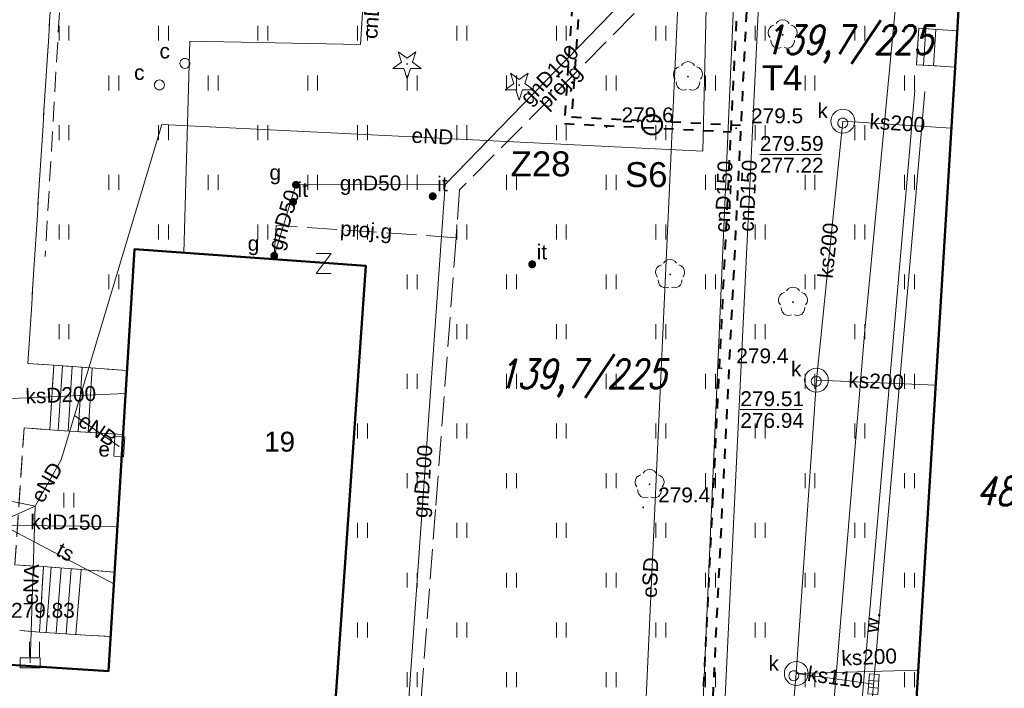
# Model space of a CAD drawing. Extents: x 0 to 6568752, y 0 to 5584302.
# Tile 34 of 74: x 6568411 to 6568460, y 5584013 to 5584047. Entities that reach past the tile are written whole.
import ezdxf
from ezdxf.enums import TextEntityAlignment as Align

# ---------------------------------------------------------------- set-up
doc = ezdxf.new("R2010")
doc.units = 0
doc.header["$PDSIZE"] = 0.75
for name, pattern in [('DUL', [1, 0.5, -0.5]), ('GAK', [3.5, 2, -0.7, 0.1, -0.7]), ('PRZER2-1', [1.5, 1, -0.5]), ('PRZER3-1', [2, 1.5, -0.5])]:
    doc.linetypes.add(name, pattern=pattern)
doc.layers.get('0').update_dxf_attribs({"linetype": 'CONTINUOUS'})
doc.layers.get('Defpoints').update_dxf_attribs({"linetype": 'CONTINUOUS'})
for name, color, linetype, lineweight in [('alarm', 51, 'CONTINUOUS', 50), ('EGBS', 7, 'CONTINUOUS', 18), ('EGBU', 7, 'CONTINUOUS', 50), ('GEPADR_O', 7, 'CONTINUOUS', 18), ('GEPPHC', 7, 'CONTINUOUS', 18), ('GUPPRZ_O', 7, 'CONTINUOUS', 18), ('OTKC', 7, 'CONTINUOUS', 18), ('OTRN', 7, 'CONTINUOUS', 13), ('OTRN_O', 7, 'CONTINUOUS', 13), ('OTWM', 7, 'CONTINUOUS', 18), ('OTWM_O', 7, 'CONTINUOUS', 18), ('OTZI', 7, 'CONTINUOUS', 18), ('OTZI_O', 7, 'CONTINUOUS', 18), ('OTZT', 7, 'CONTINUOUS', 18), ('ramka sekcji', 7, 'CONTINUOUS', 18), ('siec', 7, 'GAK', 70), ('SUPK', 7, 'CONTINUOUS', 18), ('SUPW', 7, 'CONTINUOUS', 18), ('SUPW_O', 7, 'CONTINUOUS', 18)]:
    doc.layers.add(name, color=color, linetype=linetype, lineweight=lineweight)
for name, color, linetype, lineweight, true_color in [('OTZG', 7, 'CONTINUOUS', 18, 0x008000), ('OTZL', 7, 'CONTINUOUS', 18, 0x008000), ('SUCP', 7, 'CONTINUOUS', 18, 0xd200d2), ('SUCP_O', 7, 'CONTINUOUS', 18, 0xd200d2), ('SUEP', 1, 'CONTINUOUS', 18, 0xff0000), ('SUEP_O', 1, 'CONTINUOUS', 18, 0xff0000), ('SUES', 1, 'CONTINUOUS', 18, 0xff0000), ('SUES_O', 1, 'CONTINUOUS', 18, 0xff0000), ('SUGP', 7, 'CONTINUOUS', 18, 0xbfbf00), ('SUGP_O', 7, 'CONTINUOUS', 18, 0xbfbf00), ('SUGU', 7, 'CONTINUOUS', 18, 0xbfbf00), ('SUGU_O', 7, 'CONTINUOUS', 18, 0xbfbf00), ('SUGW', 7, 'CONTINUOUS', 18, 0xbfbf00), ('SUGW_O', 7, 'CONTINUOUS', 18, 0xbfbf00), ('SUKK', 7, 'CONTINUOUS', 18, 0x803300), ('SUKP', 7, 'CONTINUOUS', 18, 0x803300), ('SUKP_O', 7, 'CONTINUOUS', 18, 0x803300), ('SUTP', 7, 'CONTINUOUS', 18, 0xff9100), ('SUTP_O', 7, 'CONTINUOUS', 18, 0xff9100)]:
    doc.layers.add(name, color=color, linetype=linetype, lineweight=lineweight, true_color=true_color)
doc.styles.add('Arial', font='arial.ttf')
doc.styles.add('GEO-INFO', font='arial.ttf')
doc.styles.add('UZBROJENIE', font='SIMPLEX.shx', dxfattribs={"width": 0.8, "oblique": 15.00003, "height": 0.9})
doc.dimstyles.get("Standard").update_dxf_attribs({"dimtxt": 0.18, "dimasz": 0.18, "dimexe": 0.18, "dimexo": 0.0625, "dimgap": 0.09, "dimtad": 0, "dimtih": 1, "dimtoh": 1, "dimdec": 4, "dimzin": 0, "dimdsep": 46, "dimtxsty": 'Standard', "dimcen": 0.09, "dimadec": 0, "dimazin": 0, "dimtfac": 1, "dimtdec": 4, "dimtofl": 0, "dimtmove": 0, "dimatfit": 3, "dimfxl": 0, "dimtolj": 1, "dimtzin": 0, "dimarcsym": 0})

# ---------------------------------------------------------------- blocks, each defined once
blk = doc.blocks.new('D_GSPRDI1')
blk.add_hatch(color=0).paths.add_polyline_path([(0, -0.045), (0.013906, -0.042798), (0.02645, -0.036406), (0.036406, -0.02645), (0.042798, -0.013906), (0.045, 0), (0.042798, 0.013906), (0.036406, 0.02645), (0.02645, 0.036406), (0.013906, 0.042798), (0, 0.045), (-0.013906, 0.042798), (-0.02645, 0.036406), (-0.036406, 0.02645), (-0.042798, 0.013906), (-0.045, 0), (-0.042798, -0.013906), (-0.036406, -0.02645), (-0.02645, -0.036406), (-0.013906, -0.042798)])
at = {"color": 0}
blk.add_lwpolyline([(0.272471, 0.088531), (0.713338, -0.231778), (0.168396, -0.231778), (0, -0.750048), (-0.168396, -0.231778), (-0.713338, -0.231778), (-0.272471, 0.088531), (-0.440867, 0.606801), (0, 0.286493), (0.440867, 0.606801)], close=True, dxfattribs=at)
blk = doc.blocks.new('D_GSPWPN1')
blk.add_hatch(color=0).paths.add_polyline_path([(-0.045, 0), (-0.043467, -0.011647), (-0.038971, -0.0225), (-0.03182, -0.03182), (-0.0225, -0.038971), (-0.011647, -0.043467), (0, -0.045), (0.011647, -0.043467), (0.0225, -0.038971), (0.03182, -0.03182), (0.038971, -0.0225), (0.043467, -0.011647), (0.045, 0), (0.043467, 0.011647), (0.038971, 0.0225), (0.03182, 0.03182), (0.0225, 0.038971), (0.011647, 0.043467), (0, 0.045), (-0.011647, 0.043467), (-0.0225, 0.038971), (-0.03182, 0.03182), (-0.038971, 0.0225), (-0.043467, 0.011647)])
blk = doc.blocks.new('D_GSPTZI1')
blk.add_hatch(color=0).paths.add_polyline_path([(-0.2, 0), (-0.193185, -0.051764), (-0.173205, -0.1), (-0.141421, -0.141421), (-0.1, -0.173205), (-0.051764, -0.193185), (0, -0.2), (0.051764, -0.193185), (0.1, -0.173205), (0.141421, -0.141421), (0.173205, -0.1), (0.193185, -0.051764), (0.2, 0), (0.193185, 0.051764), (0.173205, 0.1), (0.141421, 0.141421), (0.1, 0.173205), (0.051764, 0.193185), (0, 0.2), (-0.051764, 0.193185), (-0.1, 0.173205), (-0.141421, 0.141421), (-0.173205, 0.1), (-0.193185, 0.051764)])
blk = doc.blocks.new('D_GSPRDL1')
blk.add_hatch(color=0).paths.add_polyline_path([(0, -0.045), (0.013906, -0.042798), (0.02645, -0.036406), (0.036406, -0.02645), (0.042798, -0.013906), (0.045, 0), (0.042798, 0.013906), (0.036406, 0.02645), (0.02645, 0.036406), (0.013906, 0.042798), (0, 0.045), (-0.013906, 0.042798), (-0.02645, 0.036406), (-0.036406, 0.02645), (-0.042798, 0.013906), (-0.045, 0), (-0.042798, -0.013906), (-0.036406, -0.02645), (-0.02645, -0.036406), (-0.013906, -0.042798)])
at = {"color": 0}
for points in [[(-0.324277, 0.563333), (-0.240553, 0.662679), (-0.127956, 0.727494), (0, 0.75), (0.127956, 0.727494), (0.240553, 0.662679), (0.324277, 0.563333)], [(-0.635969, -0.134326), (-0.70458, -0.024001), (-0.731429, 0.103115), (-0.713292, 0.231763), (-0.652348, 0.346501), (-0.55591, 0.433559), (-0.435555, 0.482485)], [(0.435555, 0.482485), (0.55591, 0.433559), (0.652348, 0.346501), (0.713292, 0.231763), (0.731429, 0.103115), (0.70458, -0.024001), (0.635969, -0.134326)], [(-0.068773, -0.646351), (-0.194901, -0.677512), (-0.324092, -0.663766), (-0.440839, -0.606763), (-0.531129, -0.513345), (-0.584125, -0.394725), (-0.593465, -0.265141)], [(0.593465, -0.265141), (0.584125, -0.394725), (0.531129, -0.513345), (0.440839, -0.606763), (0.324092, -0.663766), (0.194901, -0.677512), (0.068773, -0.646351)]]:
    blk.add_lwpolyline(points, dxfattribs=at)
blk = doc.blocks.new('D_GUPESE1')
at = {"color": 0}
blk.add_lwpolyline([(-0.5, -0.25), (-0.5, 0.25), (0.5, 0.25), (0.5, -0.25)], close=True, dxfattribs=at)
blk = doc.blocks.new('D_GUPIWZ1_1')
at = {"color": 0}
blk.add_lwpolyline([(0, 0.25), (0.064705, 0.241481), (0.125, 0.216506), (0.176777, 0.176777), (0.216506, 0.125), (0.241481, 0.064705), (0.25, 0), (0.241481, -0.064705), (0.216506, -0.125), (0.176777, -0.176777), (0.125, -0.216506), (0.064705, -0.241481), (0, -0.25), (-0.064705, -0.241481), (-0.125, -0.216506), (-0.176777, -0.176777), (-0.216506, -0.125), (-0.241481, -0.064705), (-0.25, 0), (-0.241481, 0.064705), (-0.216506, 0.125), (-0.176777, 0.176777), (-0.125, 0.216506), (-0.064705, 0.241481)], close=True, dxfattribs=at)
blk = doc.blocks.new('D_GUPKKS1')
at = {"color": 0}
blk.add_lwpolyline([(0.5, -0.25), (-0.5, -0.25), (-0.5, 0.25), (0.5, 0.25)], close=True, dxfattribs=at)
for points in [[(-0.175, -0.25), (-0.175, 0.25)], [(0.175, -0.25), (0.175, 0.25)]]:
    blk.add_lwpolyline(points, dxfattribs=at)
blk = doc.blocks.new('D_GUPIKP1_1')
at = {"color": 0}
blk.add_lwpolyline([(0, 0.25), (0.064705, 0.241481), (0.125, 0.216506), (0.176777, 0.176777), (0.216506, 0.125), (0.241481, 0.064705), (0.25, 0), (0.241481, -0.064705), (0.216506, -0.125), (0.176777, -0.176777), (0.125, -0.216506), (0.064705, -0.241481), (0, -0.25), (-0.064705, -0.241481), (-0.125, -0.216506), (-0.176777, -0.176777), (-0.216506, -0.125), (-0.241481, -0.064705), (-0.25, 0), (-0.241481, 0.064705), (-0.216506, 0.125), (-0.176777, 0.176777), (-0.125, 0.216506), (-0.064705, 0.241481)], close=True, dxfattribs=at)
blk = doc.blocks.new('D_GUPGZA1')
blk.add_hatch(color=0).paths.add_polyline_path([(-0.2, 0), (-0.193185, -0.051764), (-0.173205, -0.1), (-0.141421, -0.141421), (-0.1, -0.173205), (-0.051764, -0.193185), (0, -0.2), (0.051764, -0.193185), (0.1, -0.173205), (0.141421, -0.141421), (0.173205, -0.1), (0.193185, -0.051764), (0.2, 0), (0.193185, 0.051764), (0.173205, 0.1), (0.141421, 0.141421), (0.1, 0.173205), (0.051764, 0.193185), (0, 0.2), (-0.051764, 0.193185), (-0.1, 0.173205), (-0.141421, 0.141421), (-0.173205, 0.1), (-0.193185, 0.051764)])
blk = doc.blocks.new('D_GUPGUT1')
blk.add_hatch(color=0).paths.add_polyline_path([(-0.2, 0), (-0.193185, -0.051764), (-0.173205, -0.1), (-0.141421, -0.141421), (-0.1, -0.173205), (-0.051764, -0.193185), (0, -0.2), (0.051764, -0.193185), (0.1, -0.173205), (0.141421, -0.141421), (0.173205, -0.1), (0.193185, -0.051764), (0.2, 0), (0.193185, 0.051764), (0.173205, 0.1), (0.141421, 0.141421), (0.1, 0.173205), (0.051764, 0.193185), (0, 0.2), (-0.051764, 0.193185), (-0.1, 0.173205), (-0.141421, 0.141421), (-0.173205, 0.1), (-0.193185, 0.051764)])
blk = doc.blocks.new('D_GEPPHC1')
at = {"color": 0}
blk.add_lwpolyline([(-0.375, 0.5), (0.375, 0.5), (-0.375, -0.5), (0.375, -0.5)], dxfattribs=at)
blk = doc.blocks.new('D_GSSUTR1')
at = {"color": 0}
for points in [[(-0.25666, 0.36165), (-0.25666, -0.38835)], [(0.24334, -0.38835), (0.24334, 0.36165)]]:
    blk.add_lwpolyline(points, dxfattribs=at)
blk = doc.blocks.new('*D45')
at = {"layer": 'Defpoints', "color": 0}
for p in [(6568647.5, 5584150), (6568650, 5584150), (0, 0)]:
    blk.add_point(p, dxfattribs=at)
at = {"layer": 'ramka sekcji', "color": 0, "lineweight": -2}
blk.add_line((6568649.938, 5584150), (6568647.5, 5584150), dxfattribs=at)
at = {"layer": 'ramka sekcji', "color": 0, "insert": (6568644.106, 5584150), "char_height": 0.75, "attachment_point": 5, "style": 'GEO-INFO'}
blk.add_mtext('\\A1;5584150.0000', dxfattribs=at)
blk = doc.blocks.new('*D46')
at = {"layer": 'Defpoints', "color": 0}
for p in [(6568650, 5584152.5), (6568650, 5584150), (0, 0)]:
    blk.add_point(p, dxfattribs=at)
at = {"layer": 'ramka sekcji', "color": 0, "lineweight": -2}
blk.add_line((6568650, 5584150.062), (6568650, 5584152.5), dxfattribs=at)
at = {"layer": 'ramka sekcji', "color": 0, "insert": (6568650, 5584155.896), "char_height": 0.75, "attachment_point": 5, "rotation": 90, "style": 'GEO-INFO'}
blk.add_mtext('\\A1;6568650.0000', dxfattribs=at)

msp = doc.modelspace()

# ---------------------------------------------------------------- linework, layer by layer
at = {"layer": 'EGBS', "linetype": 'Continuous', "lineweight": 18, "elevation": 10.18}
for points in [[(6568456.01, 5584044.84), (6568456.12, 5584046.68), (6568457.34, 5584046.6), (6568458.06558, 5584046.55097), (6568457.96, 5584044.72), (6568457.22, 5584044.77)], [(6568412.64, 5584029.74), (6568412.44, 5584026.48), (6568414.79, 5584026.33), (6568416.11964, 5584026.26002), (6568416.31631, 5584029.47028), (6568414.98, 5584029.57)], [(6568411.93, 5584016.31), (6568412.12, 5584019.61), (6568414.41, 5584019.43), (6568415.69511, 5584019.33038), (6568415.49722, 5584016.10015), (6568414.24, 5584016.17)]]:
    msp.add_lwpolyline(points, close=True, dxfattribs=at)
for points in [[(6568456.48054, 5584046.65636), (6568456.3601, 5584044.81975)], [(6568456.97946, 5584046.62364), (6568456.85928, 5584044.79087)], [(6568412.86652, 5584026.45278), (6568413.07433, 5584029.70845)], [(6568413.36551, 5584026.42093), (6568413.57304, 5584029.67222)], [(6568413.86449, 5584026.38907), (6568414.07174, 5584029.63598)], [(6568414.36348, 5584026.35722), (6568414.57045, 5584029.59975)], [(6568412.51731, 5584019.57877), (6568412.25881, 5584016.29007)], [(6568413.01577, 5584019.53959), (6568412.75797, 5584016.25982)], [(6568413.51423, 5584019.50041), (6568413.25713, 5584016.22957)], [(6568414.01269, 5584019.46123), (6568413.7563, 5584016.19932)]]:
    msp.add_lwpolyline(points, dxfattribs=at)
at = {"layer": 'EGBU', "linetype": 'Continuous', "lineweight": 50, "elevation": 10.18}
for points in [[(6568457.96, 5584044.72), (6568458.31, 5584050.79), (6568469.73, 5584050.1), (6568467.17, 5584008.53), (6568466.28, 5584008.57), (6568464.89, 5583988.75), (6568453.62, 5583989.49), (6568454.76, 5584009.14), (6568455.78, 5584009.15)], [(6568396.53, 5584004.09), (6568397.48, 5584015.51), (6568415.39, 5584014.35), (6568416.69, 5584035.57), (6568428.33, 5584034.73), (6568426.72, 5584011.65), (6568415.15381, 5584012.25266), (6568414.4, 5584002.86)]]:
    msp.add_lwpolyline(points, close=True, dxfattribs=at)
at = {"layer": 'GUPPRZ_O', "linetype": 'Continuous', "lineweight": 13, "elevation": 10.8, "flags": 128}
for points in [[(6568448.13449, 5584040.33714), (6568451.21449, 5584040.33714)], [(6568447.15079, 5584027.5064), (6568450.23079, 5584027.5064)]]:
    msp.add_lwpolyline(points, dxfattribs=at)
at = {"layer": 'OTKC', "linetype": 'PRZER2-1', "lineweight": 18, "elevation": 10.18}
msp.add_lwpolyline([(6568412.67, 5584050.77), (6568411.34, 5584029.82), (6568412.64, 5584029.74), (6568412.44, 5584026.48), (6568411.15, 5584026.59), (6568410.69, 5584019.7), (6568412.12, 5584019.61), (6568411.93, 5584016.31), (6568408.02, 5584016.69)], dxfattribs=at)
at = {"layer": 'OTWM', "linetype": 'Continuous', "lineweight": 18, "elevation": 10.06}
for points in [[(6568451.30093, 5583990.12154), (6568455.92093, 5584043.54154)], [(6568451.79907, 5583990.07846), (6568456.41907, 5584043.49846)]]:
    msp.add_lwpolyline(points, dxfattribs=at)
at = {"layer": 'OTZI', "linetype": 'PRZER2-1', "lineweight": 18, "elevation": 10.1}
msp.add_lwpolyline([(6568457.72, 5584054.8), (6568434.6, 5584049.56), (6568413.1, 5584050.47), (6568412.21, 5584035.21)], dxfattribs=at)
at = {"layer": 'OTZT', "color": 7, "linetype": 'PRZER2-1', "lineweight": 18, "elevation": 10.1}
for points in [[(6568426.72, 5584011.65), (6568428.33, 5584034.73), (6568416.69, 5584035.57), (6568416.31631, 5584029.47028), (6568414.98, 5584029.57), (6568412.64, 5584029.74), (6568411.34, 5584029.82), (6568412.67, 5584050.77), (6568413.46, 5584051.34), (6568434.64, 5584050.06), (6568457.29, 5584055.47), (6568458.24, 5584055.28), (6568458.05, 5584052.25), (6568467.61, 5584051.68)], [(6568464.5, 5584051.12), (6568458.39, 5584051.51), (6568458.31, 5584050.79), (6568458.06558, 5584046.55097), (6568457.34, 5584046.6), (6568456.12, 5584046.68), (6568456.01, 5584044.84), (6568457.22, 5584044.77), (6568457.96, 5584044.72), (6568455.78, 5584009.15)]]:
    msp.add_lwpolyline(points, dxfattribs=at)
for points in [[(6568415.69511, 5584019.33038), (6568414.41, 5584019.43), (6568412.12, 5584019.61), (6568410.69, 5584019.7), (6568411.15, 5584026.59), (6568412.44, 5584026.48), (6568414.79, 5584026.33), (6568416.11964, 5584026.26002)], [(6568407.86981, 5584014.83707), (6568408.02, 5584016.69), (6568411.93, 5584016.31), (6568414.24, 5584016.17), (6568415.49722, 5584016.10015), (6568415.39, 5584014.35)]]:
    msp.add_lwpolyline(points, close=True, dxfattribs=at)
at = {"layer": 'siec', "linetype": 'DUL', "lineweight": 40}
for p, q in [((6568444.3839, 5583994.60146), (6568447.87069, 5584065.59534)), ((6568444.8496, 5583994.06937), (6568448.36038, 5584065.55169)), ((6568438.70216, 5584047.7874), (6568438.30541, 5584041.88565)), ((6568439.06888, 5584048.1198), (6568438.67213, 5584042.21805)), ((6568438.30541, 5584041.88565), (6568446.68603, 5584041.47471)), ((6568438.67213, 5584042.21805), (6568447.19771, 5584041.8))]:
    msp.add_line(p, q, dxfattribs=at)
at = {"layer": 'siec', "color": 0, "linetype": 'ByBlock', "lineweight": 40}
msp.add_circle((6568442.71258, 5584041.83304), 0.5, dxfattribs=at)
at = {"layer": 'SUCP', "linetype": 'Continuous', "lineweight": 18, "elevation": 10.14}
for points in [[(6568443.67759, 5583983.5973), (6568444.60792, 5584003.60668), (6568442.23031, 5584003.78912), (6568442.37542, 5584006.71277), (6568445.02385, 5584006.77743), (6568447.76431, 5584069.6426), (6568445.65005, 5584069.72503), (6568445.82244, 5584073.37558), (6568448.23829, 5584073.32442), (6568448.83942, 5584089.2927)], [(6568444.86243, 5583983.49634), (6568445.90621, 5584004.4756), (6568443.55985, 5584004.59751), (6568443.66659, 5584005.75548), (6568446.04145, 5584005.78609), (6568449.17754, 5584070.73059), (6568447.00832, 5584070.81245), (6568447.07333, 5584072.15733), (6568449.07717, 5584072.12825), (6568449.94877, 5584089.2063)], [(6568428.81475, 5584057.90298), (6568428.0526, 5584045.86949), (6568419.47705, 5584046.03576), (6568419.1841, 5584035.39001)]]:
    msp.add_lwpolyline(points, dxfattribs=at)
at = {"layer": 'SUEP', "linetype": 'Continuous', "lineweight": 18, "elevation": 10.14}
for points in [[(6568395.78525, 5584060.01062), (6568394.9184, 5584025.40371), (6568403.43978, 5584024.36028), (6568411.69711, 5584022.65069)], [(6568413.67681, 5584027.20431), (6568418.08015, 5584041.84343), (6568445.26157, 5584040.49156), (6568445.53875, 5584052.03702), (6568457.5594, 5584052.48944)], [(6568461.96392, 5584050.56923), (6568462.1777, 5584051.59338), (6568455.34395, 5584051.84535), (6568453.40597, 5584031.5088), (6568450.53309, 5583996.80907), (6568448.53546, 5583966.36094), (6568408.78897, 5583972.06926), (6568392.59187, 5583974.08072), (6568365.19254, 5583976.97792)], [(6568444.01192, 5584047.82702), (6568441.38542, 5583990.29269), (6568440.95352, 5583979.26726), (6568466.45054, 5583975.60951), (6568466.39316, 5583974.00964), (6568466.2272, 5583973.46246), (6568467.21386, 5583948.20619), (6568536.11292, 5583940.91441), (6568541.52968, 5583940.57618), (6568547.44455, 5583941.31845), (6568547.39903, 5583950.90062), (6568548.75489, 5583954.02615)], [(6568411.69711, 5584022.65069), (6568413.01929, 5584024.97191), (6568413.67681, 5584027.20431)], [(6568413.67681, 5584027.20431), (6568415.93, 5584025.65)], [(6568353.39531, 5584024.78965), (6568367.92826, 5584023.86683), (6568384.63693, 5584022.51201), (6568405.92421, 5584020.51614), (6568408.12743, 5584021.05457), (6568411.69711, 5584022.65069)], [(6568411.69711, 5584022.65069), (6568411.45, 5584014.78)]]:
    msp.add_lwpolyline(points, dxfattribs=at)
at = {"layer": 'SUGP', "linetype": 'PRZER3-1', "lineweight": 18, "elevation": 10.14}
for points in [[(6568443.88641, 5584066.51975), (6568443.72414, 5584062.22925), (6568443.21709, 5584048.83953), (6568433.04301, 5584038.55306), (6568432.86106, 5584036.14952), (6568431.82595, 5584022.47563), (6568430.79083, 5584008.80175), (6568425.09346, 5584009.09886)], [(6568432.86106, 5584036.14952), (6568423.82173, 5584036.76036), (6568423.69932, 5584035.06417)]]:
    msp.add_lwpolyline(points, dxfattribs=at)
at = {"layer": 'SUGP', "linetype": 'Continuous', "lineweight": 18, "elevation": 10.14}
for points in [[(6568443.09135, 5584062.13219), (6568442.91103, 5584049.74296), (6568432.31396, 5584038.82759), (6568430.19977, 5584008.96016), (6568426.86624, 5584009.13821), (6568420.71721, 5584009.26097), (6568420.00537, 5583999.23606), (6568399.8317, 5584000.64916), (6568398.79, 5584000.83), (6568378.45287, 5584002.14573), (6568369.70734, 5584002.75806), (6568368.25098, 5584002.86003), (6568324.94601, 5584006.99931), (6568325.04379, 5584016.05039)], [(6568432.31396, 5584038.82759), (6568424.81468, 5584038.80693), (6568423.72, 5584035.24)]]:
    msp.add_lwpolyline(points, dxfattribs=at)
at = {"layer": 'SUKP', "linetype": 'Continuous', "lineweight": 18, "elevation": 10.14}
for points in [[(6568452.3056, 5584042.0096), (6568450.97527, 5584028.98349), (6568449.9658, 5584014.23627), (6568449.23205, 5584006.06716), (6568448.14265, 5583991.36195), (6568445.77966, 5583955.21846)], [(6568457.7722, 5584041.6558), (6568452.3056, 5584042.0096)], [(6568456.98, 5584028.72989), (6568450.97527, 5584028.98349)], [(6568416.24523, 5584028.30998), (6568409.74863, 5584028.02273)], [(6568415.83579, 5584021.62668), (6568405.17956, 5584021.72082)], [(6568456.10202, 5584014.4043), (6568449.9658, 5584014.23627)], [(6568453.85, 5584013.7), (6568449.9658, 5584014.23627)]]:
    msp.add_lwpolyline(points, dxfattribs=at)
at = {"layer": 'SUPK', "linetype": 'Continuous', "lineweight": 18, "elevation": 10.14}
for points in [[(6568452.3056, 5584041.4096, -1), (6568452.3056, 5584042.6096, -1)], [(6568450.97527, 5584028.38349, -1), (6568450.97527, 5584029.58349, -1)], [(6568449.9658, 5584013.63627, -1), (6568449.9658, 5584014.83627, -1)]]:
    msp.add_lwpolyline(points, format="xyb", close=True, dxfattribs=at)
at = {"layer": 'SUTP', "linetype": 'Continuous', "lineweight": 18, "elevation": 10.14}
msp.add_lwpolyline([(6568415.65913, 5584018.74295), (6568407.4212, 5584023.08563), (6568401.12813, 5584023.90861)], dxfattribs=at)

# ---------------------------------------------------------------- block references
at = {"layer": 'GEPPHC', "linetype": 'Continuous', "lineweight": 18}
msp.add_blockref('D_GEPPHC1', (6568426.20522, 5584034.84788, 10.24), dxfattribs=at)
at = {"layer": 'OTRN', "linetype": 'Continuous', "lineweight": 13}
for p in [(6568440.43, 5584041.7, 10.08), (6568446.94, 5584041.65, 10.08), (6568446.2, 5584029.58, 10.08), (6568442.27, 5584022.59, 10.08)]:
    msp.add_blockref('D_GSPWPN1', p, dxfattribs=at)
at = {"layer": 'OTZG', "linetype": 'Continuous', "lineweight": 18}
for p in [(6568430.4, 5584044.88, 10.12), (6568436.04, 5584043.82, 10.12)]:
    msp.add_blockref('D_GSPRDI1', p, dxfattribs=at)
at = {"layer": 'OTZI', "linetype": 'Continuous', "lineweight": 18}
for p in [(6568431.69, 5584038.23, 10.12), (6568424.67, 5584037.95, 10.12), (6568436.69, 5584034.81, 10.12)]:
    msp.add_blockref('D_GSPTZI1', p, dxfattribs=at)
at = {"layer": 'OTZL', "linetype": 'Continuous', "lineweight": 18}
for p in [(6568449.28, 5584046.35, 10.12), (6568444.52, 5584044.25, 10.12), (6568443.62, 5584034.3, 10.12), (6568449.8, 5584032.91, 10.12), (6568442.59, 5584023.75, 10.12)]:
    msp.add_blockref('D_GSPRDL1', p, dxfattribs=at)
at = {"layer": 'OTZT', "color": 7, "linetype": 'Continuous', "lineweight": 18}
for p in [(6568413.16, 5584046.44306, 10.1), (6568418.16, 5584046.44306, 10.1), (6568423.16, 5584046.44306, 10.1), (6568428.16, 5584046.44306, 10.1), (6568433.16, 5584046.44306, 10.1), (6568438.16, 5584046.44306, 10.1), (6568443.16, 5584046.44306, 10.1), (6568448.16, 5584046.44306, 10.1), (6568453.16, 5584046.44306, 10.1), (6568415.66, 5584043.94306, 10.1), (6568420.66, 5584043.94306, 10.1), (6568425.66, 5584043.94306, 10.1), (6568430.66, 5584043.94306, 10.1), (6568435.66, 5584043.94306, 10.1), (6568440.66, 5584043.94306, 10.1), (6568445.66, 5584043.94306, 10.1), (6568450.66, 5584043.94306, 10.1), (6568455.66, 5584043.94306, 10.1), (6568413.16, 5584041.44306, 10.1), (6568418.16, 5584041.44306, 10.1), (6568423.16, 5584041.44306, 10.1), (6568428.16, 5584041.44306, 10.1), (6568433.16, 5584041.44306, 10.1), (6568438.16, 5584041.44306, 10.1), (6568443.16, 5584041.44306, 10.1), (6568448.16, 5584041.44306, 10.1), (6568453.16, 5584041.44306, 10.1), (6568415.66, 5584038.94306, 10.1), (6568420.66, 5584038.94306, 10.1), (6568425.66, 5584038.94306, 10.1), (6568430.66, 5584038.94306, 10.1), (6568435.66, 5584038.94306, 10.1), (6568440.66, 5584038.94306, 10.1), (6568445.66, 5584038.94306, 10.1), (6568450.66, 5584038.94306, 10.1), (6568455.66, 5584038.94306, 10.1), (6568413.16, 5584036.44306, 10.1), (6568418.16, 5584036.44306, 10.1), (6568423.16, 5584036.44306, 10.1), (6568428.16, 5584036.44306, 10.1), (6568433.16, 5584036.44306, 10.1), (6568438.16, 5584036.44306, 10.1), (6568443.16, 5584036.44306, 10.1), (6568448.16, 5584036.44306, 10.1), (6568453.16, 5584036.44306, 10.1), (6568415.66, 5584033.94306, 10.1), (6568430.66, 5584033.94306, 10.1), (6568435.66, 5584033.94306, 10.1), (6568440.66, 5584033.94306, 10.1), (6568445.66, 5584033.94306, 10.1), (6568450.66, 5584033.94306, 10.1), (6568455.66, 5584033.94306, 10.1), (6568413.16, 5584031.44306, 10.1), (6568433.16, 5584031.44306, 10.1), (6568438.16, 5584031.44306, 10.1), (6568443.16, 5584031.44306, 10.1), (6568448.16, 5584031.44306, 10.1), (6568453.16, 5584031.44306, 10.1), (6568430.66, 5584028.94306, 10.1), (6568435.66, 5584028.94306, 10.1), (6568440.66, 5584028.94306, 10.1), (6568445.66, 5584028.94306, 10.1), (6568450.66, 5584028.94306, 10.1), (6568455.66, 5584028.94306, 10.1), (6568428.16, 5584026.44306, 10.1), (6568433.16, 5584026.44306, 10.1), (6568438.16, 5584026.44306, 10.1), (6568443.16, 5584026.44306, 10.1), (6568448.16, 5584026.44306, 10.1), (6568453.16, 5584026.44306, 10.1), (6568430.66, 5584023.94306, 10.1), (6568435.66, 5584023.94306, 10.1), (6568440.66, 5584023.94306, 10.1), (6568445.66, 5584023.94306, 10.1), (6568450.66, 5584023.94306, 10.1), (6568455.66, 5584023.94306, 10.1), (6568413.40482, 5584022.96371, 10.1), (6568428.16, 5584021.44306, 10.1), (6568433.16, 5584021.44306, 10.1), (6568438.16, 5584021.44306, 10.1), (6568443.16, 5584021.44306, 10.1), (6568448.16, 5584021.44306, 10.1), (6568453.16, 5584021.44306, 10.1), (6568430.66, 5584018.94306, 10.1), (6568435.66, 5584018.94306, 10.1), (6568440.66, 5584018.94306, 10.1), (6568445.66, 5584018.94306, 10.1), (6568450.66, 5584018.94306, 10.1), (6568455.66, 5584018.94306, 10.1), (6568428.16, 5584016.44306, 10.1), (6568433.16, 5584016.44306, 10.1), (6568438.16, 5584016.44306, 10.1), (6568443.16, 5584016.44306, 10.1), (6568448.16, 5584016.44306, 10.1), (6568453.16, 5584016.44306, 10.1), (6568411.68352, 5584015.46201, 10.1), (6568430.66, 5584013.94306, 10.1), (6568435.66, 5584013.94306, 10.1), (6568440.66, 5584013.94306, 10.1), (6568445.66, 5584013.94306, 10.1), (6568450.66, 5584013.94306, 10.1), (6568455.66, 5584013.94306, 10.1)]:
    msp.add_blockref('D_GSSUTR1', p, dxfattribs=at)
at = {"layer": 'SUES', "linetype": 'Continuous', "lineweight": 18, "rotation": 86.77115033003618}
msp.add_blockref('D_GUPESE1', (6568415.93, 5584025.65, 10.16), dxfattribs=at)
at = {"layer": 'SUES', "linetype": 'Continuous', "lineweight": 18}
msp.add_blockref('D_GUPESE1', (6568411.45, 5584014.78, 10.16), dxfattribs=at)
at = {"layer": 'SUGU', "linetype": 'Continuous', "lineweight": 18}
msp.add_blockref('D_GUPGUT1', (6568424.81468, 5584038.80693, 10.16), dxfattribs=at)
at = {"layer": 'SUGW', "linetype": 'Continuous', "lineweight": 18}
msp.add_blockref('D_GUPGZA1', (6568423.72, 5584035.24, 10.16), dxfattribs=at)
at = {"layer": 'SUKK', "linetype": 'Continuous', "lineweight": 18, "rotation": 85.7258035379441}
msp.add_blockref('D_GUPKKS1', (6568453.85, 5584013.7, 10.16), dxfattribs=at)
at = {"layer": 'SUPK', "linetype": 'Continuous', "lineweight": 18}
for p in [(6568419.23, 5584044.91, 10.16), (6568417.95, 5584043.83, 10.16)]:
    msp.add_blockref('D_GUPIKP1_1', p, dxfattribs=at)
at = {"layer": 'SUPW', "linetype": 'Continuous', "lineweight": 18}
for p in [(6568419.23, 5584044.91, 10.18), (6568417.95, 5584043.83, 10.18), (6568452.30275, 5584041.90964, 10.18), (6568450.96993, 5584028.93151, 10.18), (6568449.84068, 5584014.12588, 10.18)]:
    msp.add_blockref('D_GUPIWZ1_1', p, dxfattribs=at)

# ---------------------------------------------------------------- texts
at = {"layer": 'alarm', "color": 0, "lineweight": 30, "style": 'UZBROJENIE', "oblique": 15.00003, "width": 0.8}
for s, p in [('139,7/225', (6568448.33158, 5584045.37614, 10.18)), ('139,7/225', (6568434.93857, 5584028.58069, 10.18)), ('48,3/110', (6568459.00169, 5584022.69839))]:
    msp.add_text(s, height=1.44, dxfattribs=at).set_placement(p)
at = {"layer": 'alarm', "color": 0, "linetype": 'Continuous', "lineweight": 30, "style": 'GEO-INFO'}
for s, p in [('T4', (6568449.24804, 5584044.18594, -9.52)), ('Z28', (6568437.11235, 5584039.86253, 0.62)), ('S6', (6568442.42383, 5584039.32149, 0.62))]:
    msp.add_text(s, height=1.25, dxfattribs=at).set_placement(p, align=Align.MIDDLE)
at = {"layer": 'GEPADR_O', "linetype": 'Continuous', "lineweight": 0, "style": 'Arial'}
msp.add_text('19', height=1, dxfattribs=at).set_placement((6568423.21664, 5584025.39293, 10.8))
at = {"layer": 'GUPPRZ_O', "linetype": 'Continuous', "lineweight": 0, "style": 'Arial'}
for s, p in [('279.59', (6568448.13449, 5584040.50964, 10.8)), ('277.22', (6568448.13449, 5584039.41464, 10.8)), ('279.51', (6568447.15079, 5584027.6789, 10.8)), ('276.94', (6568447.15079, 5584026.5839, 10.8)), ('279.83', (6568410.49351, 5584017.03833, 10.8))]:
    msp.add_text(s, height=0.75, dxfattribs=at).set_placement(p)
at = {"layer": 'OTRN_O', "linetype": 'Continuous', "lineweight": 0, "style": 'Arial'}
for s, p in [('279.6', (6568441.18, 5584041.95, 10.8)), ('279.5', (6568447.69, 5584041.9, 10.8)), ('279.4', (6568446.95, 5584029.83, 10.8)), ('279.4', (6568443.02, 5584022.84, 10.8))]:
    msp.add_text(s, height=0.75, dxfattribs=at).set_placement(p)
at = {"layer": 'OTWM_O', "linetype": 'Continuous', "lineweight": 0, "style": 'Arial'}
msp.add_text('w.', height=0.75, rotation=85.057101, dxfattribs=at).set_placement((6568454.15239, 5584016.78471, 10.8), align=Align.CENTER)
at = {"layer": 'OTZI_O', "linetype": 'Continuous', "lineweight": 0, "style": 'Arial'}
for p in [(6568425.42, 5584038.2, 10.8), (6568432.44, 5584038.48, 10.8), (6568437.44, 5584035.06, 10.8)]:
    msp.add_text('it', height=0.75, dxfattribs=at).set_placement(p, align=Align.RIGHT)
at = {"layer": 'SUCP_O', "linetype": 'Continuous', "lineweight": 0, "style": 'Arial'}
for s, rotation, p in [('cnD80', 86.186295, (6568429.00088, 5584047.63697, 10.8)), ('cnD150', 87.503893, (6568446.68728, 5584038.19723, 10.8)), ('cnD150', 87.235412, (6568447.90263, 5584038.24418, 10.8))]:
    msp.add_text(s, height=0.75, rotation=rotation, dxfattribs=at).set_placement(p, align=Align.CENTER)
at = {"layer": 'SUEP_O', "linetype": 'Continuous', "lineweight": 0, "style": 'Arial'}
for s, rotation, p in [('eND', 357.152727, (6568431.65629, 5584040.87438, 10.8)), ('eNB', 325.401154, (6568414.63676, 5584026.18558, 10.8)), ('eND', 60.334029, (6568412.61321, 5584023.66604, 10.8)), ('eNA', 88.201692, (6568411.86689, 5584018.70613, 10.8)), ('eSD', 87.386223, (6568442.99184, 5584019.04647, 10.8))]:
    msp.add_text(s, height=0.75, rotation=rotation, dxfattribs=at).set_placement(p, align=Align.CENTER)
at = {"layer": 'SUES_O', "linetype": 'Continuous', "lineweight": 0, "style": 'Arial'}
msp.add_text('e', height=0.75, dxfattribs=at).set_placement((6568415.46351, 5584025.1418, 10.8), align=Align.RIGHT)
at = {"layer": 'SUGP_O', "linetype": 'Continuous', "lineweight": 0, "style": 'Arial'}
for s, rotation, p in [('gnD100', 45.847689, (6568437.82306, 5584044.08085, 10.8)), ('proj.g', 45.314716, (6568438.33871, 5584043.48992, 10.8)), ('gnD50', 0.157795, (6568428.56513, 5584038.52378, 10.8)), ('gnD50', 72.938924, (6568424.5479, 5584036.93736, 10.8)), ('proj.g', 356.134072, (6568428.32161, 5584036.16213, 10.8)), ('gnD100', 85.951036, (6568431.54961, 5584023.87315, 10.8))]:
    msp.add_text(s, height=0.75, rotation=rotation, dxfattribs=at).set_placement(p, align=Align.CENTER)
at = {"layer": 'SUGU_O', "linetype": 'Continuous', "lineweight": 0, "style": 'Arial'}
msp.add_text('g', height=0.75, dxfattribs=at).set_placement((6568424.06468, 5584039.05693, 10.8), align=Align.RIGHT)
at = {"layer": 'SUGW_O', "linetype": 'Continuous', "lineweight": 0, "style": 'Arial'}
msp.add_text('g', height=0.75, dxfattribs=at).set_placement((6568422.97, 5584035.49, 10.8), align=Align.RIGHT)
at = {"layer": 'SUKP_O', "linetype": 'Continuous', "lineweight": 0, "style": 'Arial'}
for s, rotation, p in [('ks200', 356.297027, (6568455.01994, 5584041.53983, 10.8)), ('ks200', 84.168739, (6568451.93239, 5584035.46673, 10.8)), ('ks200', 357.581621, (6568453.96525, 5584028.56347, 10.8)), ('ksD200', 2.531723, (6568413.0099, 5584027.87317, 10.8)), ('kdD150', 359.493853, (6568413.25992, 5584021.47583, 10.8)), ('ks200', 2.541476, (6568453.64441, 5584014.69248, 10.8)), ('ks110', 352.139217, (6568451.86776, 5584013.67741, 10.8))]:
    msp.add_text(s, height=0.75, rotation=rotation, dxfattribs=at).set_placement(p, align=Align.CENTER)
at = {"layer": 'SUPW_O', "linetype": 'Continuous', "lineweight": 0, "style": 'Arial'}
for s, p in [('c', (6568418.48, 5584045.16, 10.8)), ('c', (6568417.2, 5584044.08, 10.8)), ('k', (6568451.55275, 5584042.15964, 10.8)), ('k', (6568450.21993, 5584029.18151, 10.8)), ('k', (6568449.09068, 5584014.37588, 10.8))]:
    msp.add_text(s, height=0.75, dxfattribs=at).set_placement(p, align=Align.RIGHT)
at = {"layer": 'SUTP_O', "linetype": 'Continuous', "lineweight": 0, "style": 'Arial'}
msp.add_text('ts', height=0.75, rotation=332.203744, dxfattribs=at).set_placement((6568413.05465, 5584020.01869, 10.8), align=Align.CENTER)

# ---------------------------------------------------------------- dimensions: what is measured, and where the dimension line sits
at = {"layer": 'ramka sekcji'}
for offset, dtype, picture, middle in [((0, 2.5), 1, '*D46', (6568650, 5584155.8956787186)), ((-2.5, 0), 0, '*D45', (6568644.1063676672, 5584150))]:
    dim = msp.add_ordinate_dim(feature_location=(6568650, 5584150), offset=offset, dtype=dtype, origin=(0, 0), dimstyle='Standard', override={"dimtxt": 0.75, "dimtxsty": 'GEO-INFO'}, dxfattribs=at)
    dim.commit()
    dim.dimension.update_dxf_attribs({"geometry": picture, "text_midpoint": middle})

doc.saveas('drawing.dxf')
